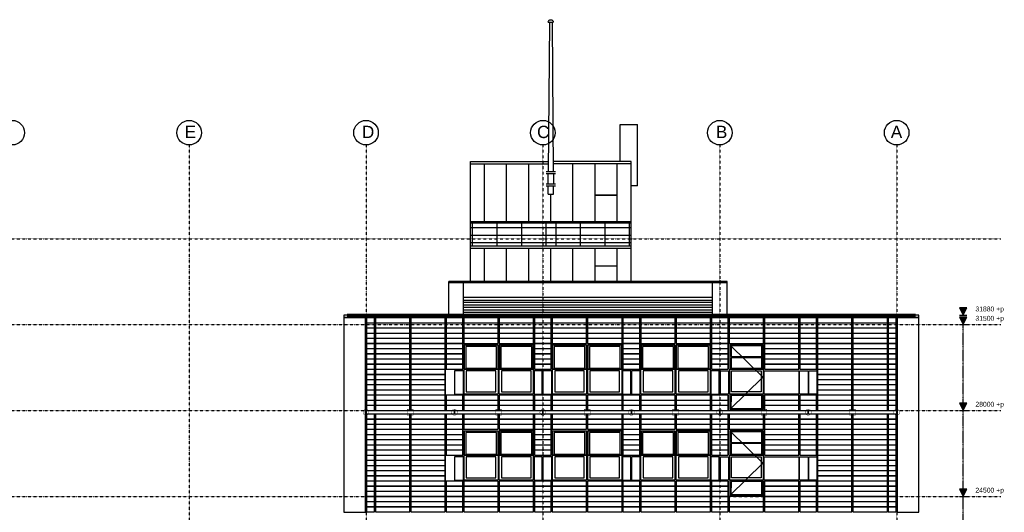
# Model space of a CAD drawing. Header units: millimetres. Extents: x -16263 to 65836, y 12201 to 60971.
# Tile 66 of 66: x 23961 to 64040, y 40906 to 60971. Entities that reach past the tile are written whole.
import ezdxf

# ---------------------------------------------------------------- set-up
doc = ezdxf.new("R2010")
doc.units = ezdxf.units.MM
doc.linetypes.add('DASHDOT', pattern=[25.4, 12.7, -6.35, 0, -6.35])
doc.linetypes.add('GESTRICHELTX2', pattern=[0.3, 0.2, -0.1])
for name, color, linetype in [('AL$4A---_STEMPEL', 7, 'Continuous'), ('alu uprof', 3, 'Continuous'), ('alu vprof', 3, 'Continuous'), ('beugels', 3, 'Continuous'), ('keramiek', 1, 'Continuous'), ('kozijn', 2, 'Continuous'), ('maat', 1, 'Continuous'), ('stramien', 1, 'DASHDOT'), ('vanarris', 253, 'Continuous')]:
    doc.layers.add(name, color=color, linetype=linetype)
doc.styles.add('dd', font='ddHelvetica45.ttf')
doc.styles.get("Standard").update_dxf_attribs({"font": 'arial.ttf'})
doc.dimstyles.new('DD-PEIL MAATVOERING', dxfattribs={"dimscale": 18, "dimtxt": 2, "dimasz": 3, "dimexe": 4, "dimexo": 4, "dimgap": 1, "dimtad": 2, "dimjust": 4, "dimtoh": 1, "dimdec": 0, "dimrnd": 1, "dimzin": 12, "dimdsep": 46, "dimtxsty": 'dd', "dimblk1": 'NONE', "dimblk2": 'PEIL +p', "dimsah": 1, "dimcen": 0, "dimse1": 1, "dimse2": 1, "dimsd1": 1, "dimsd2": 1, "dimclrd": 253, "dimclre": 253, "dimclrt": 7, "dimadec": 0, "dimazin": 0, "dimtfac": 1, "dimtdec": 0, "dimtofl": 0, "dimtmove": 0, "dimatfit": 0, "dimldrblk": 'NONE', "dimfxl": 0.5, "dimtfill": 1, "dimtolj": 1, "dimtzin": 0, "dimarcsym": 0})

# ---------------------------------------------------------------- blocks, each defined once
blk = doc.blocks.new('*U49')
at = {"layer": 'keramiek'}
blk.add_lwpolyline([(20, -100), (1420, -100), (1420, 100), (20, 100)], close=True, dxfattribs=at)
blk = doc.blocks.new('*U50')
at = {"layer": 'keramiek', "color": 0, "linetype": 'ByBlock', "lineweight": -2, "transparency": 16777216}
for p in [(0, 1050), (0, 840), (1440, 1050), (1440, 840), (0, 630), (0, 420), (1440, 630), (1440, 420), (0, 210), (0, 0), (1440, 210), (1440, 0)]:
    blk.add_blockref('*U49', p, dxfattribs=at)
blk = doc.blocks.new('*U51')
at = {"layer": 'keramiek'}
blk.add_lwpolyline([(-340, -100), (340, -100), (340, 100), (-340, 100)], close=True, dxfattribs=at)
blk = doc.blocks.new('*U52')
at = {"layer": 'alu uprof', "color": 0, "linetype": 'ByBlock', "lineweight": -2, "transparency": 16777216}
for p in [(0, 1050), (0, 840), (0, 630), (0, 420), (0, 210), (0, 0)]:
    blk.add_blockref('*U51', p, dxfattribs=at)
blk = doc.blocks.new('*U53')
at = {"layer": 'keramiek'}
blk.add_lwpolyline([(20, -100), (1420, -100), (1420, 100), (20, 100)], close=True, dxfattribs=at)
blk = doc.blocks.new('*U54')
at = {"layer": 'keramiek', "color": 0, "linetype": 'ByBlock', "lineweight": -2, "transparency": 16777216}
for p in [(0, 420), (1440, 420), (0, 210), (0, 0), (1440, 210), (1440, 0)]:
    blk.add_blockref('*U53', p, dxfattribs=at)
blk = doc.blocks.new('*U55')
at = {"layer": 'keramiek'}
blk.add_lwpolyline([(-340, -100), (340, -100), (340, 100), (-340, 100)], close=True, dxfattribs=at)
blk = doc.blocks.new('*U56')
at = {"layer": 'alu uprof', "color": 0, "linetype": 'ByBlock', "lineweight": -2, "transparency": 16777216}
for p in [(0, 1470), (0, 1260), (0, 1050), (0, 840), (0, 630), (0, 420), (0, 210), (0, 0)]:
    blk.add_blockref('*U55', p, dxfattribs=at)
blk = doc.blocks.new('*U57')
at = {"layer": 'keramiek'}
blk.add_lwpolyline([(20, -100), (1420, -100), (1420, 100), (20, 100)], close=True, dxfattribs=at)
blk = doc.blocks.new('*U58')
at = {"layer": 'keramiek', "color": 0, "linetype": 'ByBlock', "lineweight": -2, "transparency": 16777216}
for p in [(0, 3780), (0, 3570), (1440, 3780), (1440, 3570), (0, 3360), (0, 3150), (1440, 3360), (1440, 3150), (0, 2940), (0, 2730), (1440, 2940), (1440, 2730), (0, 2520), (0, 2310), (1440, 2520), (1440, 2310), (0, 2100), (1440, 2100), (0, 1890), (0, 1680), (1440, 1890), (1440, 1680), (0, 1470), (0, 1260), (1440, 1470), (1440, 1260), (0, 1050), (0, 840), (1440, 1050), (1440, 840), (0, 630), (0, 420), (1440, 630), (1440, 420), (0, 210), (0, 0), (1440, 210), (1440, 0)]:
    blk.add_blockref('*U57', p, dxfattribs=at)
blk = doc.blocks.new('*U59')
at = {"layer": 'keramiek'}
blk.add_lwpolyline([(-340, -100), (340, -100), (340, 100), (-340, 100)], close=True, dxfattribs=at)
blk = doc.blocks.new('*U60')
at = {"layer": 'alu uprof', "color": 0, "linetype": 'ByBlock', "lineweight": -2, "transparency": 16777216}
for p in [(0, 1050), (0, 840), (0, 630), (0, 420), (0, 210), (0, 0)]:
    blk.add_blockref('*U59', p, dxfattribs=at)
blk = doc.blocks.new('*U61')
at = {"layer": 'keramiek'}
blk.add_lwpolyline([(-340, -100), (340, -100), (340, 100), (-340, 100)], close=True, dxfattribs=at)
blk = doc.blocks.new('*U62')
at = {"layer": 'alu uprof', "color": 0, "linetype": 'ByBlock', "lineweight": -2, "transparency": 16777216}
for p in [(0, 1470), (0, 1260), (0, 1050), (0, 840), (0, 630), (0, 420), (0, 210), (0, 0)]:
    blk.add_blockref('*U61', p, dxfattribs=at)
blk = doc.blocks.new('*U63')
at = {"layer": 'keramiek'}
blk.add_lwpolyline([(20, -100), (1420, -100), (1420, 100), (20, 100)], close=True, dxfattribs=at)
blk = doc.blocks.new('*U64')
at = {"layer": 'keramiek', "color": 0, "linetype": 'ByBlock', "lineweight": -2, "transparency": 16777216}
for p in [(0, 420), (1440, 420), (0, 210), (0, 0), (1440, 210), (1440, 0)]:
    blk.add_blockref('*U63', p, dxfattribs=at)
blk = doc.blocks.new('*U65')
at = {"layer": 'keramiek'}
blk.add_lwpolyline([(-340, -100), (340, -100), (340, 100), (-340, 100)], close=True, dxfattribs=at)
blk = doc.blocks.new('*U66')
at = {"layer": 'alu uprof', "color": 0, "linetype": 'ByBlock', "lineweight": -2, "transparency": 16777216}
for p in [(0, 420), (0, 210), (0, 0)]:
    blk.add_blockref('*U65', p, dxfattribs=at)
blk = doc.blocks.new('*U67')
at = {"layer": 'keramiek'}
blk.add_lwpolyline([(20, -100), (1420, -100), (1420, 100), (20, 100)], close=True, dxfattribs=at)
blk = doc.blocks.new('*U68')
at = {"layer": 'keramiek', "color": 0, "linetype": 'ByBlock', "lineweight": -2, "transparency": 16777216}
for p in [(0, 840), (1440, 840), (0, 630), (0, 420), (1440, 630), (1440, 420), (0, 210), (0, 0), (1440, 210), (1440, 0)]:
    blk.add_blockref('*U67', p, dxfattribs=at)
blk = doc.blocks.new('*U69')
at = {"layer": 'keramiek'}
blk.add_lwpolyline([(-340, -100), (340, -100), (340, 100), (-340, 100)], close=True, dxfattribs=at)
blk = doc.blocks.new('*U70')
at = {"layer": 'alu uprof', "color": 0, "linetype": 'ByBlock', "lineweight": -2, "transparency": 16777216}
for p in [(0, 1890), (0, 1680), (0, 1470), (0, 1260), (0, 1050), (0, 840), (0, 630), (0, 420), (0, 210), (0, 0)]:
    blk.add_blockref('*U69', p, dxfattribs=at)
blk = doc.blocks.new('*U71')
at = {"layer": 'keramiek'}
blk.add_lwpolyline([(20, -100), (1420, -100), (1420, 100), (20, 100)], close=True, dxfattribs=at)
blk = doc.blocks.new('*U72')
at = {"layer": 'keramiek', "color": 0, "linetype": 'ByBlock', "lineweight": -2, "transparency": 16777216}
for p in [(0, 420), (1440, 420), (0, 210), (0, 0), (1440, 210), (1440, 0)]:
    blk.add_blockref('*U71', p, dxfattribs=at)
blk = doc.blocks.new('*U73')
at = {"layer": 'keramiek'}
blk.add_lwpolyline([(-340, -100), (340, -100), (340, 100), (-340, 100)], close=True, dxfattribs=at)
blk = doc.blocks.new('*U74')
at = {"layer": 'alu uprof', "color": 0, "linetype": 'ByBlock', "lineweight": -2, "transparency": 16777216}
for p in [(0, 420), (0, 210), (0, 0)]:
    blk.add_blockref('*U73', p, dxfattribs=at)
blk = doc.blocks.new('*U75')
at = {"layer": 'keramiek'}
blk.add_lwpolyline([(20, -100), (1420, -100), (1420, 100), (20, 100)], close=True, dxfattribs=at)
blk = doc.blocks.new('*U76')
at = {"layer": 'keramiek', "color": 0, "linetype": 'ByBlock', "lineweight": -2, "transparency": 16777216}
for p in [(0, 840), (1440, 840), (0, 630), (0, 420), (1440, 630), (1440, 420), (0, 210), (0, 0), (1440, 210), (1440, 0)]:
    blk.add_blockref('*U75', p, dxfattribs=at)
blk = doc.blocks.new('*U77')
at = {"layer": 'keramiek'}
blk.add_lwpolyline([(-340, -100), (340, -100), (340, 100), (-340, 100)], close=True, dxfattribs=at)
blk = doc.blocks.new('*U78')
at = {"layer": 'alu uprof', "color": 0, "linetype": 'ByBlock', "lineweight": -2, "transparency": 16777216}
for p in [(0, 1890), (0, 1680), (0, 1470), (0, 1260), (0, 1050), (0, 840), (0, 630), (0, 420), (0, 210), (0, 0)]:
    blk.add_blockref('*U77', p, dxfattribs=at)
blk = doc.blocks.new('*U79')
at = {"layer": 'keramiek'}
blk.add_lwpolyline([(20, -100), (1420, -100), (1420, 100), (20, 100)], close=True, dxfattribs=at)
blk = doc.blocks.new('*U80')
at = {"layer": 'keramiek', "color": 0, "linetype": 'ByBlock', "lineweight": -2, "transparency": 16777216}
for p in [(0, 420), (1440, 420), (0, 210), (0, 0), (1440, 210), (1440, 0)]:
    blk.add_blockref('*U79', p, dxfattribs=at)
blk = doc.blocks.new('*U81')
at = {"layer": 'keramiek'}
blk.add_lwpolyline([(-340, -100), (340, -100), (340, 100), (-340, 100)], close=True, dxfattribs=at)
blk = doc.blocks.new('*U82')
at = {"layer": 'alu uprof', "color": 0, "linetype": 'ByBlock', "lineweight": -2, "transparency": 16777216}
for p in [(0, 420), (0, 210), (0, 0)]:
    blk.add_blockref('*U81', p, dxfattribs=at)
blk = doc.blocks.new('*U83')
at = {"layer": 'keramiek'}
blk.add_lwpolyline([(20, -100), (1420, -100), (1420, 100), (20, 100)], close=True, dxfattribs=at)
blk = doc.blocks.new('*U84')
at = {"layer": 'keramiek', "color": 0, "linetype": 'ByBlock', "lineweight": -2, "transparency": 16777216}
for p in [(0, 840), (1440, 840), (0, 630), (0, 420), (1440, 630), (1440, 420), (0, 210), (0, 0), (1440, 210), (1440, 0)]:
    blk.add_blockref('*U83', p, dxfattribs=at)
blk = doc.blocks.new('*U85')
at = {"layer": 'keramiek'}
blk.add_lwpolyline([(-340, -100), (340, -100), (340, 100), (-340, 100)], close=True, dxfattribs=at)
blk = doc.blocks.new('*U86')
at = {"layer": 'alu uprof', "color": 0, "linetype": 'ByBlock', "lineweight": -2, "transparency": 16777216}
for p in [(0, 1890), (0, 1680), (0, 1470), (0, 1260), (0, 1050), (0, 840), (0, 630), (0, 420), (0, 210), (0, 0)]:
    blk.add_blockref('*U85', p, dxfattribs=at)
blk = doc.blocks.new('*U87')
at = {"layer": 'keramiek'}
blk.add_lwpolyline([(20, -100), (1420, -100), (1420, 100), (20, 100)], close=True, dxfattribs=at)
blk = doc.blocks.new('*U88')
at = {"layer": 'keramiek', "color": 0, "linetype": 'ByBlock', "lineweight": -2, "transparency": 16777216}
for p in [(0, 1050), (0, 840), (1440, 1050), (1440, 840), (0, 630), (0, 420), (1440, 630), (1440, 420), (0, 210), (0, 0), (1440, 210), (1440, 0)]:
    blk.add_blockref('*U87', p, dxfattribs=at)
blk = doc.blocks.new('*U89')
at = {"layer": 'keramiek'}
blk.add_lwpolyline([(-340, -100), (340, -100), (340, 100), (-340, 100)], close=True, dxfattribs=at)
blk = doc.blocks.new('*U90')
at = {"layer": 'alu uprof', "color": 0, "linetype": 'ByBlock', "lineweight": -2, "transparency": 16777216}
for p in [(0, 1050), (0, 840), (0, 630), (0, 420), (0, 210), (0, 0)]:
    blk.add_blockref('*U89', p, dxfattribs=at)
blk = doc.blocks.new('*U91')
at = {"layer": 'keramiek'}
blk.add_lwpolyline([(20, -100), (1420, -100), (1420, 100), (20, 100)], close=True, dxfattribs=at)
blk = doc.blocks.new('*U92')
at = {"layer": 'keramiek', "color": 0, "linetype": 'ByBlock', "lineweight": -2, "transparency": 16777216}
for p in [(0, 420), (1440, 420), (0, 210), (0, 0), (1440, 210), (1440, 0)]:
    blk.add_blockref('*U91', p, dxfattribs=at)
blk = doc.blocks.new('*U93')
at = {"layer": 'keramiek'}
blk.add_lwpolyline([(-340, -100), (340, -100), (340, 100), (-340, 100)], close=True, dxfattribs=at)
blk = doc.blocks.new('*U94')
at = {"layer": 'alu uprof', "color": 0, "linetype": 'ByBlock', "lineweight": -2, "transparency": 16777216}
for p in [(0, 1470), (0, 1260), (0, 1050), (0, 840), (0, 630), (0, 420), (0, 210), (0, 0)]:
    blk.add_blockref('*U93', p, dxfattribs=at)
blk = doc.blocks.new('*U95')
at = {"layer": 'keramiek'}
blk.add_lwpolyline([(20, -100), (1420, -100), (1420, 100), (20, 100)], close=True, dxfattribs=at)
blk = doc.blocks.new('*U96')
at = {"layer": 'keramiek', "color": 0, "linetype": 'ByBlock', "lineweight": -2, "transparency": 16777216}
for p in [(0, 1050), (0, 840), (1440, 1050), (1440, 840), (0, 630), (0, 420), (1440, 630), (1440, 420), (0, 210), (0, 0), (1440, 210), (1440, 0)]:
    blk.add_blockref('*U95', p, dxfattribs=at)
blk = doc.blocks.new('*U97')
at = {"layer": 'keramiek'}
blk.add_lwpolyline([(-340, -100), (340, -100), (340, 100), (-340, 100)], close=True, dxfattribs=at)
blk = doc.blocks.new('*U98')
at = {"layer": 'alu uprof', "color": 0, "linetype": 'ByBlock', "lineweight": -2, "transparency": 16777216}
for p in [(0, 1050), (0, 840), (0, 630), (0, 420), (0, 210), (0, 0)]:
    blk.add_blockref('*U97', p, dxfattribs=at)
blk = doc.blocks.new('*U99')
at = {"layer": 'keramiek'}
blk.add_lwpolyline([(20, -100), (1420, -100), (1420, 100), (20, 100)], close=True, dxfattribs=at)
blk = doc.blocks.new('*U100')
at = {"layer": 'keramiek', "color": 0, "linetype": 'ByBlock', "lineweight": -2, "transparency": 16777216}
for p in [(0, 420), (1440, 420), (0, 210), (0, 0), (1440, 210), (1440, 0)]:
    blk.add_blockref('*U99', p, dxfattribs=at)
blk = doc.blocks.new('*U101')
at = {"layer": 'keramiek'}
blk.add_lwpolyline([(-340, -100), (340, -100), (340, 100), (-340, 100)], close=True, dxfattribs=at)
blk = doc.blocks.new('*U102')
at = {"layer": 'alu uprof', "color": 0, "linetype": 'ByBlock', "lineweight": -2, "transparency": 16777216}
for p in [(0, 1470), (0, 1260), (0, 1050), (0, 840), (0, 630), (0, 420), (0, 210), (0, 0)]:
    blk.add_blockref('*U101', p, dxfattribs=at)
blk = doc.blocks.new('*U103')
at = {"layer": 'keramiek'}
blk.add_lwpolyline([(20, -100), (340, -100), (340, 100), (20, 100)], close=True, dxfattribs=at)
blk = doc.blocks.new('*U104')
at = {"layer": 'alu uprof', "color": 0, "linetype": 'ByBlock', "lineweight": -2, "transparency": 16777216}
for p in [(0, 3780), (0, 3570), (0, 3360), (0, 3150), (0, 2940), (0, 2730), (0, 2520), (0, 2310), (0, 2100), (0, 1890), (0, 1680), (0, 1470), (0, 1260), (0, 1050), (0, 840), (0, 630), (0, 420), (0, 210), (0, 0)]:
    blk.add_blockref('*U103', p, dxfattribs=at)
blk = doc.blocks.new('*U105')
at = {"layer": 'keramiek'}
blk.add_lwpolyline([(20, -100), (1420, -100), (1420, 100), (20, 100)], close=True, dxfattribs=at)
blk = doc.blocks.new('*U106')
at = {"layer": 'keramiek', "color": 0, "linetype": 'ByBlock', "lineweight": -2, "transparency": 16777216}
for p in [(0, 3570), (1440, 3570), (0, 3360), (0, 3150), (1440, 3360), (1440, 3150), (0, 2940), (0, 2730), (1440, 2940), (1440, 2730), (0, 2520), (0, 2310), (1440, 2520), (1440, 2310), (0, 2100), (1440, 2100), (0, 1890), (0, 1680), (1440, 1890), (1440, 1680), (0, 1470), (0, 1260), (1440, 1470), (1440, 1260), (0, 1050), (0, 840), (1440, 1050), (1440, 840), (0, 630), (0, 420), (1440, 630), (1440, 420), (0, 210), (0, 0), (1440, 210), (1440, 0)]:
    blk.add_blockref('*U105', p, dxfattribs=at)
blk = doc.blocks.new('*U107')
at = {"layer": 'keramiek'}
blk.add_lwpolyline([(-340, -100), (340, -100), (340, 100), (-340, 100)], close=True, dxfattribs=at)
blk = doc.blocks.new('*U108')
at = {"layer": 'alu uprof', "color": 0, "linetype": 'ByBlock', "lineweight": -2, "transparency": 16777216}
for p in [(0, 420), (0, 210), (0, 0)]:
    blk.add_blockref('*U107', p, dxfattribs=at)
blk = doc.blocks.new('*U109')
at = {"layer": 'keramiek'}
blk.add_lwpolyline([(-340, -100), (340, -100), (340, 100), (-340, 100)], close=True, dxfattribs=at)
blk = doc.blocks.new('*U110')
at = {"layer": 'alu uprof', "color": 0, "linetype": 'ByBlock', "lineweight": -2, "transparency": 16777216}
for p in [(0, 1890), (0, 1680), (0, 1470), (0, 1260), (0, 1050), (0, 840), (0, 630), (0, 420), (0, 210), (0, 0)]:
    blk.add_blockref('*U109', p, dxfattribs=at)
blk = doc.blocks.new('*U111')
at = {"layer": 'keramiek'}
blk.add_lwpolyline([(20, -100), (340, -100), (340, 100), (20, 100)], close=True, dxfattribs=at)
blk = doc.blocks.new('*U112')
at = {"layer": 'alu uprof', "color": 0, "linetype": 'ByBlock', "lineweight": -2, "transparency": 16777216}
for p in [(0, 3570), (0, 3360), (0, 3150), (0, 2940), (0, 2730), (0, 2520), (0, 2310), (0, 2100), (0, 1890), (0, 1680), (0, 1470), (0, 1260), (0, 1050), (0, 840), (0, 630), (0, 420), (0, 210), (0, 0)]:
    blk.add_blockref('*U111', p, dxfattribs=at)
blk = doc.blocks.new('*U113')
at = {"layer": 'keramiek'}
blk.add_lwpolyline([(-340, -100), (340, -100), (340, 100), (-340, 100)], close=True, dxfattribs=at)
blk = doc.blocks.new('*U114')
at = {"layer": 'alu uprof', "color": 0, "linetype": 'ByBlock', "lineweight": -2, "transparency": 16777216}
for p in [(0, 1050), (0, 840), (0, 630), (0, 420), (0, 210), (0, 0)]:
    blk.add_blockref('*U113', p, dxfattribs=at)
blk = doc.blocks.new('*U115')
at = {"layer": 'keramiek'}
blk.add_lwpolyline([(-340, -100), (340, -100), (340, 100), (-340, 100)], close=True, dxfattribs=at)
blk = doc.blocks.new('*U116')
at = {"layer": 'alu uprof', "color": 0, "linetype": 'ByBlock', "lineweight": -2, "transparency": 16777216}
for p in [(0, 1470), (0, 1260), (0, 1050), (0, 840), (0, 630), (0, 420), (0, 210), (0, 0)]:
    blk.add_blockref('*U115', p, dxfattribs=at)
blk = doc.blocks.new('*U117')
at = {"layer": 'keramiek'}
blk.add_lwpolyline([(20, -100), (1420, -100), (1420, 100), (20, 100)], close=True, dxfattribs=at)
blk = doc.blocks.new('*U118')
at = {"layer": 'keramiek', "color": 0, "linetype": 'ByBlock', "lineweight": -2, "transparency": 16777216}
for p in [(0, 3780), (0, 3570), (1440, 3780), (1440, 3570), (0, 3360), (0, 3150), (1440, 3360), (1440, 3150), (0, 2940), (0, 2730), (1440, 2940), (1440, 2730), (0, 2520), (0, 2310), (1440, 2520), (1440, 2310), (0, 2100), (1440, 2100), (0, 1890), (0, 1680), (1440, 1890), (1440, 1680), (0, 1470), (0, 1260), (1440, 1470), (1440, 1260), (0, 1050), (0, 840), (1440, 1050), (1440, 840), (0, 630), (0, 420), (1440, 630), (1440, 420), (0, 210), (0, 0), (1440, 210), (1440, 0)]:
    blk.add_blockref('*U117', p, dxfattribs=at)
blk = doc.blocks.new('*U119')
at = {"layer": 'keramiek'}
blk.add_lwpolyline([(20, -100), (340, -100), (340, 100), (20, 100)], close=True, dxfattribs=at)
blk = doc.blocks.new('*U120')
at = {"layer": 'alu uprof', "color": 0, "linetype": 'ByBlock', "lineweight": -2, "transparency": 16777216}
for p in [(0, 3780), (0, 3570), (0, 3360), (0, 3150), (0, 2940), (0, 2730), (0, 2520), (0, 2310), (0, 2100), (0, 1890), (0, 1680), (0, 1470), (0, 1260), (0, 1050), (0, 840), (0, 630), (0, 420), (0, 210), (0, 0)]:
    blk.add_blockref('*U119', p, dxfattribs=at)
blk = doc.blocks.new('*U121')
at = {"layer": 'keramiek'}
blk.add_lwpolyline([(-340, -100), (340, -100), (340, 100), (-340, 100)], close=True, dxfattribs=at)
blk = doc.blocks.new('*U122')
at = {"layer": 'alu uprof', "color": 0, "linetype": 'ByBlock', "lineweight": -2, "transparency": 16777216}
for p in [(0, 420), (0, 210), (0, 0)]:
    blk.add_blockref('*U121', p, dxfattribs=at)
blk = doc.blocks.new('*U123')
at = {"layer": 'keramiek'}
blk.add_lwpolyline([(-340, -100), (340, -100), (340, 100), (-340, 100)], close=True, dxfattribs=at)
blk = doc.blocks.new('*U124')
at = {"layer": 'alu uprof', "color": 0, "linetype": 'ByBlock', "lineweight": -2, "transparency": 16777216}
for p in [(0, 1890), (0, 1680), (0, 1470), (0, 1260), (0, 1050), (0, 840), (0, 630), (0, 420), (0, 210), (0, 0)]:
    blk.add_blockref('*U123', p, dxfattribs=at)
blk = doc.blocks.new('*U125')
at = {"layer": 'keramiek'}
blk.add_lwpolyline([(20, -100), (1420, -100), (1420, 100), (20, 100)], close=True, dxfattribs=at)
blk = doc.blocks.new('*U126')
at = {"layer": 'keramiek', "color": 0, "linetype": 'ByBlock', "lineweight": -2, "transparency": 16777216}
for p in [(0, 3570), (1440, 3570), (0, 3360), (0, 3150), (1440, 3360), (1440, 3150), (0, 2940), (0, 2730), (1440, 2940), (1440, 2730), (0, 2520), (0, 2310), (1440, 2520), (1440, 2310), (0, 2100), (1440, 2100), (0, 1890), (0, 1680), (1440, 1890), (1440, 1680), (0, 1470), (0, 1260), (1440, 1470), (1440, 1260), (0, 1050), (0, 840), (1440, 1050), (1440, 840), (0, 630), (0, 420), (1440, 630), (1440, 420), (0, 210), (0, 0), (1440, 210), (1440, 0)]:
    blk.add_blockref('*U125', p, dxfattribs=at)
blk = doc.blocks.new('*U127')
at = {"layer": 'keramiek'}
blk.add_lwpolyline([(20, -100), (340, -100), (340, 100), (20, 100)], close=True, dxfattribs=at)
blk = doc.blocks.new('*U128')
at = {"layer": 'alu uprof', "color": 0, "linetype": 'ByBlock', "lineweight": -2, "transparency": 16777216}
for p in [(0, 3570), (0, 3360), (0, 3150), (0, 2940), (0, 2730), (0, 2520), (0, 2310), (0, 2100), (0, 1890), (0, 1680), (0, 1470), (0, 1260), (0, 1050), (0, 840), (0, 630), (0, 420), (0, 210), (0, 0)]:
    blk.add_blockref('*U127', p, dxfattribs=at)
blk = doc.blocks.new('*U130')
at = {"layer": 'stramien', "color": 1, "ltscale": 0.5}
blk.add_lwpolyline([(0, 21501), (0, -21501)], dxfattribs=at)
blk = doc.blocks.new('*U129')
at = {"layer": 'stramien', "color": 0, "linetype": 'ByBlock', "lineweight": -2, "transparency": 16777216}
for p in [(21600, 0), (28800, 0), (36000, 0), (43200, 0), (50400, 0)]:
    blk.add_blockref('*U130', p, dxfattribs=at)
blk = doc.blocks.new('kozijnen 1')
at = {"layer": 'kozijn', "color": 1}
for points in [[(-1409, 1016), (-1409, 2011), (-24, 2011), (-24, 1012)], [(1411, 1016), (1411, 2011), (26, 2011), (26, 1012)]]:
    blk.add_lwpolyline(points, dxfattribs=at)
at = {"layer": 'kozijn'}
for points in [[(-1391, 2003), (-41, 2003), (-41, 1016), (-1391, 1016)], [(-91, 1944), (-1342, 1944), (-1342, 1058), (-91, 1058)], [(43, 2003), (1393, 2003), (1393, 1016), (43, 1016)], [(1344, 1944), (93, 1944), (93, 1058), (1344, 1058)], [(-1799, 0), (-1439, 0), (-1439, 945), (-1799, 945)], [(-1409, 1016), (-25, 1016), (-25, 0), (-1409, 0)], [(-1319, 87), (-115, 87), (-115, 945), (-1319, 945)], [(26, 1016), (1410, 1016), (1410, 0), (26, 0)], [(116, 87), (1320, 87), (1320, 945), (116, 945)], [(1441, 0), (1775, 0), (1775, 945), (1441, 945)]]:
    blk.add_lwpolyline(points, close=True, dxfattribs=at)
blk = doc.blocks.new('*U193')
at = {"layer": 'kozijn'}
blk.add_blockref('kozijnen 1', (12, -1006), dxfattribs=at)
blk = doc.blocks.new('*U194')
at = {"layer": 'alu vprof', "color": 0, "linetype": 'ByBlock', "lineweight": -2, "transparency": 16777216}
for p in [(0, 3500), (3600, 3500), (7200, 3500), (0, 0), (3600, 0), (7200, 0)]:
    blk.add_blockref('*U193', p, dxfattribs=at)
blk = doc.blocks.new('kozijnen 3')
at = {"layer": 'kozijn', "color": 1}
blk.add_lwpolyline([(-1392, 2003), (-42, 686), (-1395, -630)], dxfattribs=at)
at = {"layer": 'kozijn'}
for points in [[(-1392, 1016), (-42, 1016), (-42, 2003), (-1392, 2003)], [(-1342, 1534), (-92, 1534), (-92, 1961), (-1342, 1961)], [(-1342, 1058), (-92, 1058), (-92, 1484), (-1342, 1484)], [(-1441, 0), (-1775, 0), (-1775, 945), (-1441, 945)], [(-26, 1016), (-1410, 1016), (-1410, 0), (-26, 0)], [(-116, 87), (-1320, 87), (-1320, 945), (-116, 945)], [(1413, 0), (6, 0), (6, 945), (1413, 945)], [(1799, 0), (1439, 0), (1439, 945), (1799, 945)], [(2160, 0), (1826, 0), (1826, 945), (2160, 945)], [(-1395, -630), (-45, -630), (-42, 0), (-1392, 0)], [(-1345, -588), (-95, -588), (-92, -59), (-1342, -59)]]:
    blk.add_lwpolyline(points, close=True, dxfattribs=at)
blk = doc.blocks.new('*U201')
at = {"layer": 'kozijn'}
blk.add_blockref('kozijnen 3', (-193, -686), dxfattribs=at)
blk = doc.blocks.new('*U202')
at = {"layer": 'kozijn', "color": 0, "linetype": 'ByBlock', "lineweight": -2, "transparency": 16777216}
for p in [(0, 3500), (0, 0)]:
    blk.add_blockref('*U201', p, dxfattribs=at)
blk = doc.blocks.new('vanarris noord')
at = {"layer": 'vanarris', "lineweight": 25}
for p, q in [((29072.6, 41015), (29017.6, 34912.5)), ((29022.6, 41032.5), (29027.6, 41050)), ((29022.6, 41015), (29022.6, 41032.5)), ((29022.6, 41015), (29222.6, 41015)), ((29027.6, 41050), (29037.6, 41067.5)), ((29037.6, 41067.5), (29047.6, 41082.5)), ((29047.6, 41082.5), (29062.6, 41095)), ((29062.6, 41095), (29077.6, 41105)), ((29077.6, 41105), (29095.1, 41110)), ((29095.1, 41110), (29112.6, 41115)), ((29112.6, 41115), (29130.1, 41115)), ((29130.1, 41115), (29150.1, 41110)), ((29150.1, 41110), (29167.6, 41105)), ((29167.6, 41105), (29182.6, 41095)), ((29172.6, 41015), (29225.1, 34912.5)), ((29182.6, 41095), (29195.1, 41082.5)), ((29195.1, 41082.5), (29207.6, 41067.5)), ((29207.6, 41067.5), (29215.1, 41050)), ((29215.1, 41050), (29220.1, 41032.5)), ((29220.1, 41032.5), (29222.6, 41015)), ((31950, 35345), (31950, 36845)), ((31950, 36845), (32650, 36845)), ((32650, 34345), (32650, 36845)), ((25850, 30445), (25850, 35345)), ((25850, 35345), (29022.5, 35345)), ((32400, 35345), (29222.5, 35345)), ((32400, 30445), (32400, 35345)), ((25850, 35245), (29007.5, 35245)), ((26425, 32895), (26425, 35245)), ((27325, 32895), (27325, 35245)), ((28225, 32895), (28225, 35245)), ((29320, 34912.5), (28937.5, 34912.5)), ((32400, 35245), (29242.5, 35245)), ((30025, 32895), (30025, 35245)), ((30925, 32895), (30925, 35245)), ((31825, 32895), (31825, 35245)), ((29320, 34837.5), (28937.5, 34837.5)), ((29017.5, 34410), (29020, 34835)), ((29230, 34835), (29235, 34410)), ((29320, 34412.5), (28937.5, 34412.5)), ((29320, 34337.5), (28937.5, 34337.5)), ((29012.5, 34012.5), (29015, 34335)), ((29237.5, 34012.5), (29235, 34335)), ((32650, 34345), (32400, 34345)), ((29012.5, 34012.5), (29237.5, 34012.5)), ((29125, 32895), (29125, 34012.5)), ((25850, 32895), (32400, 32895)), ((25850, 32895), (25850, 32845)), ((25850, 32845), (32400, 32845)), ((25850, 32645), (32400, 32645)), ((25925, 32845), (25925, 31895)), ((26925, 32845), (26925, 31895)), ((27925, 32845), (27925, 31895)), ((28925, 32845), (28925, 31895)), ((29325, 32845), (29325, 31895)), ((30325, 32845), (30325, 31895)), ((31325, 32845), (31325, 31895)), ((32325, 31895), (32325, 32845)), ((25850, 32345), (32400, 32345)), ((25850, 32045), (32400, 32045)), ((32400, 31895), (25850, 31895)), ((32400, 31795), (25850, 31795)), ((26425, 30445), (26425, 31795)), ((27325, 30445), (27325, 31795)), ((28225, 30445), (28225, 31795)), ((29125, 30445), (29125, 31795)), ((30025, 30445), (30025, 31795)), ((30925, 30445), (30925, 31795)), ((31825, 30445), (31825, 31795)), ((30925, 31095), (31825, 31095)), ((36300, 30445), (24975, 30445)), ((24975, 29075), (24975, 30445)), ((36300, 30395), (24975, 30395)), ((25575, 29795), (25575, 30395)), ((35700, 29795), (35700, 30395)), ((36300, 29075), (36300, 30445)), ((35700, 29795), (25575, 29795)), ((25575, 29075), (25575, 29795)), ((25575, 29695), (35700, 29695)), ((35700, 29075), (35700, 29795)), ((35700, 29595), (25575, 29595)), ((25575, 29495), (35700, 29495)), ((35700, 29395), (25575, 29395)), ((25575, 29295), (35700, 29295)), ((35700, 29195), (25575, 29195)), ((25575, 29095), (35700, 29095))]:
    blk.add_line(p, q, dxfattribs=at)
at = {"layer": 'vanarris', "lineweight": 35}
blk.add_line((30925, 33965), (31825, 33965), dxfattribs=at)
at = {"layer": 'vanarris', "lineweight": 70}
blk.add_line((20830, 29075), (43970, 29075), dxfattribs=at)
blk = doc.blocks.new('PEIL +p')
blk.add_line((0, 0.5), (0, -0.5))
blk.add_lwpolyline([(0, 0, 0, 1, 0), (1, 0, 1, 1, 0)], format="xyseb")
blk.add_lwpolyline([(0, 0), (1, -0.5), (1, 0.5), (0, 0)], close=True)
blk = doc.blocks.new('*D268')
at = {"layer": 'Defpoints', "color": 0, "transparency": 16777216}
for p in [(59659, 41551), (62361, 41551), (59659, 17051)]:
    blk.add_point(p, dxfattribs=at)
at = {"layer": 'maat', "color": 253, "linetype": 'GESTRICHELTX2', "lineweight": -2, "transparency": 16777216}
blk.add_line((62361, 17051), (62361, 41251), dxfattribs=at)
at = {"layer": 'maat', "color": 253, "lineweight": -2, "transparency": 16777216, "xscale": 300, "yscale": 300, "zscale": 300, "rotation": 90}
blk.add_blockref('PEIL +p', (62361, 41551), dxfattribs=at)
at = {"layer": 'maat', "color": 7, "transparency": 16777216, "insert": (63444, 41778), "char_height": 200, "attachment_point": 5, "style": 'dd', "bg_fill": 3, "box_fill_scale": 1.1, "bg_fill_color": 256, "bg_fill_true_color": 13158600, "bg_fill_transparency": 0}
blk.add_mtext('\\A1;24500 +p', dxfattribs=at)
blk = doc.blocks.new('_NONE')
at = {"color": 0, "linetype": 'ByBlock'}
blk.add_circle((0, 0), 0.25, dxfattribs=at)
blk = doc.blocks.new('*D269')
at = {"layer": 'Defpoints', "color": 0, "transparency": 16777216}
for p in [(59659, 45051), (62361, 45051), (59659, 17051)]:
    blk.add_point(p, dxfattribs=at)
at = {"layer": 'maat', "color": 253, "linetype": 'GESTRICHELTX2', "lineweight": -2, "transparency": 16777216}
blk.add_line((62361, 17051), (62361, 44751), dxfattribs=at)
at = {"layer": 'maat', "color": 253, "lineweight": -2, "transparency": 16777216, "xscale": 300, "yscale": 300, "zscale": 300, "rotation": 90}
blk.add_blockref('PEIL +p', (62361, 45051), dxfattribs=at)
at = {"layer": 'maat', "color": 7, "transparency": 16777216, "insert": (63444, 45278), "char_height": 200, "attachment_point": 5, "style": 'dd', "bg_fill": 3, "box_fill_scale": 1.1, "bg_fill_color": 256, "bg_fill_true_color": 13158600, "bg_fill_transparency": 0}
blk.add_mtext('\\A1;28000 +p', dxfattribs=at)
blk = doc.blocks.new('*D270')
at = {"layer": 'Defpoints', "color": 0, "transparency": 16777216}
for p in [(59659, 48551), (62361, 48551), (59659, 17051)]:
    blk.add_point(p, dxfattribs=at)
at = {"layer": 'maat', "color": 253, "linetype": 'GESTRICHELTX2', "lineweight": -2, "transparency": 16777216}
blk.add_line((62361, 17051), (62361, 48251), dxfattribs=at)
at = {"layer": 'maat', "color": 253, "lineweight": -2, "transparency": 16777216, "xscale": 300, "yscale": 300, "zscale": 300, "rotation": 90}
blk.add_blockref('PEIL +p', (62361, 48551), dxfattribs=at)
at = {"layer": 'maat', "color": 7, "transparency": 16777216, "insert": (63445, 48778), "char_height": 200, "attachment_point": 5, "style": 'dd', "bg_fill": 3, "box_fill_scale": 1.1, "bg_fill_color": 256, "bg_fill_true_color": 13158600, "bg_fill_transparency": 0}
blk.add_mtext('\\A1;31500 +p', dxfattribs=at)
blk = doc.blocks.new('*D271')
at = {"layer": 'Defpoints', "color": 0, "transparency": 16777216}
for p in [(60559, 48931), (62361, 48931), (59659, 17051)]:
    blk.add_point(p, dxfattribs=at)
at = {"layer": 'maat', "color": 253, "linetype": 'GESTRICHELTX2', "lineweight": -2, "transparency": 16777216}
blk.add_line((62361, 17051), (62361, 48631), dxfattribs=at)
at = {"layer": 'maat', "color": 253, "lineweight": -2, "transparency": 16777216, "xscale": 300, "yscale": 300, "zscale": 300, "rotation": 90}
blk.add_blockref('PEIL +p', (62361, 48931), dxfattribs=at)
at = {"layer": 'maat', "color": 7, "transparency": 16777216, "insert": (63445, 49158), "char_height": 200, "attachment_point": 5, "style": 'dd', "bg_fill": 3, "box_fill_scale": 1.1, "bg_fill_color": 256, "bg_fill_true_color": 13158600, "bg_fill_transparency": 0}
blk.add_mtext('\\A1;31880 +p', dxfattribs=at)

msp = doc.modelspace()

# ---------------------------------------------------------------- linework, layer by layer
at = {"layer": 'alu uprof'}
for points in [[(37158.874, 48836.188), (60558.874, 48836.188), (60558.874, 48931.188), (37158.874, 48931.188)], [(37158.874, 40916.188), (38038.874, 40916.188), (38038.874, 48836.188), (37158.874, 48836.188)], [(59678.874, 40916.188), (60558.874, 40916.188), (60558.874, 48836.188), (59678.874, 48836.188)], [(38058.874, 44916.188), (41658.874, 44916.188), (41658.874, 45046.188), (38058.874, 45046.188)], [(41658.874, 44916.188), (45258.874, 44916.188), (45258.874, 45046.188), (41658.874, 45046.188)], [(45258.874, 44916.188), (48858.874, 44916.188), (48858.874, 45046.188), (45258.874, 45046.188)], [(48858.874, 44916.188), (52458.874, 44916.188), (52458.874, 45046.188), (48858.874, 45046.188)], [(52458.874, 44916.188), (56058.874, 44916.188), (56058.874, 45046.188), (52458.874, 45046.188)], [(56058.874, 44916.188), (59658.874, 44916.188), (59658.874, 45046.188), (56058.874, 45046.188)]]:
    msp.add_lwpolyline(points, close=True, dxfattribs=at)
at = {"layer": 'alu vprof'}
for points in [[(38058.874, 45056.188), (38058.874, 48826.188)], [(38418.874, 45056.188), (38418.874, 48826.188)], [(39858.874, 45056.188), (39858.874, 48826.188)], [(41298.874, 45056.188), (41298.874, 48826.188)], [(42018.874, 46736.188), (42018.874, 48826.188)], [(43458.874, 47786.188), (43458.874, 48826.188)], [(44898.874, 46736.188), (44898.874, 48826.188)], [(45618.874, 46736.188), (45618.874, 48826.188)], [(47058.874, 47786.188), (47058.874, 48826.188)], [(48498.874, 46736.188), (48498.874, 48826.188)], [(49218.874, 46736.188), (49218.874, 48826.188)], [(50658.874, 47786.188), (50658.874, 48826.188)], [(52098.874, 46736.188), (52098.874, 48826.188)], [(52818.874, 46736.188), (52818.874, 48826.188)], [(54258.874, 46736.188), (54258.874, 48826.188)], [(55698.874, 46736.188), (55698.874, 48826.188)], [(56418.874, 45056.188), (56418.874, 48826.188)], [(57858.874, 45056.188), (57858.874, 48826.188)], [(59298.874, 45056.188), (59298.874, 48826.188)], [(59658.874, 45056.188), (59658.874, 48826.188)], [(42018.874, 45056.188), (42018.874, 45676.188)], [(43458.874, 45056.188), (43458.874, 45676.188)], [(44898.874, 45056.188), (44898.874, 45676.188)], [(45618.874, 45056.188), (45618.874, 45676.188)], [(47058.874, 45056.188), (47058.874, 45676.188)], [(48498.874, 45056.188), (48498.874, 45676.188)], [(49218.874, 45056.188), (49218.874, 45676.188)], [(50658.874, 45056.188), (50658.874, 45676.188)], [(52098.874, 45056.188), (52098.874, 45676.188)], [(52818.874, 45056.188), (52818.874, 45676.188)], [(54258.874, 45056.188), (54258.874, 45676.188)], [(55698.874, 45056.188), (55698.874, 45676.188)], [(38058.874, 40926.188), (38058.874, 44906.188)], [(38418.874, 40926.188), (38418.874, 44906.188)], [(39858.874, 40926.188), (39858.874, 44906.188)], [(41298.874, 40926.188), (41298.874, 44906.188)], [(42018.874, 43236.188), (42018.874, 44906.188)], [(43458.874, 44286.188), (43458.874, 44906.188)], [(44898.874, 43236.188), (44898.874, 44906.188)], [(45618.874, 43236.188), (45618.874, 44906.188)], [(47058.874, 44286.188), (47058.874, 44906.188)], [(48498.874, 43236.188), (48498.874, 44906.188)], [(49218.874, 43236.188), (49218.874, 44906.188)], [(50658.874, 44286.188), (50658.874, 44906.188)], [(52098.874, 43236.188), (52098.874, 44906.188)], [(52818.874, 43236.188), (52818.874, 44906.188)], [(54258.874, 43236.188), (54258.874, 44906.188)], [(55698.874, 43236.188), (55698.874, 44906.188)], [(56418.874, 40926.188), (56418.874, 44906.188)], [(57858.874, 40926.188), (57858.874, 44906.188)], [(59298.874, 40926.188), (59298.874, 44906.188)], [(59658.874, 40926.188), (59658.874, 44906.188)], [(42018.874, 40926.188), (42018.874, 42176.188)], [(43458.874, 40926.188), (43458.874, 42176.188)], [(44898.874, 40926.188), (44898.874, 42176.188)], [(45618.874, 40926.188), (45618.874, 42176.188)], [(47058.874, 40926.188), (47058.874, 42176.188)], [(48498.874, 40926.188), (48498.874, 42176.188)], [(49218.874, 40926.188), (49218.874, 42176.188)], [(50658.874, 40926.188), (50658.874, 42176.188)], [(52098.874, 40926.188), (52098.874, 42176.188)], [(52818.874, 40926.188), (52818.874, 42176.188)], [(54258.874, 40926.188), (54258.874, 42176.188)], [(55698.874, 40926.188), (55698.874, 42176.188)]]:
    msp.add_lwpolyline(points, dxfattribs=at)
at = {"layer": 'beugels', "color": 10, "const_width": 15}
for points in [[(37938.781, 44982.07, -0.412063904), (38058.874, 45101.283, -0.412361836), (38178.967, 44981.947, -0.416067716), (38058.874, 44861.092, -0.416366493)], [(41538.781, 44982.07, -0.412063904), (41658.874, 45101.283, -0.412361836), (41778.967, 44981.947, -0.416067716), (41658.874, 44861.092, -0.416366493)], [(45138.781, 44982.07, -0.412063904), (45258.874, 45101.283, -0.412361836), (45378.967, 44981.947, -0.416067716), (45258.874, 44861.092, -0.416366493)], [(48738.781, 44982.07, -0.412063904), (48858.874, 45101.283, -0.412361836), (48978.967, 44981.947, -0.416067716), (48858.874, 44861.092, -0.416366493)], [(52338.781, 44982.07, -0.412063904), (52458.874, 45101.283, -0.412361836), (52578.967, 44981.947, -0.416067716), (52458.874, 44861.092, -0.416366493)], [(55938.781, 44982.07, -0.412063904), (56058.874, 45101.283, -0.412361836), (56178.967, 44981.947, -0.416067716), (56058.874, 44861.092, -0.416366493)], [(59538.781, 44982.07, -0.412063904), (59658.874, 45101.283, -0.412361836), (59778.967, 44981.947, -0.416067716), (59658.874, 44861.092, -0.416366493)]]:
    msp.add_lwpolyline(points, format="xyb", close=True, dxfattribs=at)
at = {"layer": 'beugels', "color": 10, "const_width": 10}
for points in [[(38058.874, 44916.188), (38058.874, 45046.188)], [(41658.874, 44916.188), (41658.874, 45046.188)], [(45258.874, 44916.188), (45258.874, 45046.188)], [(48858.874, 44916.188), (48858.874, 45046.188)], [(52458.874, 44916.188), (52458.874, 45046.188)], [(56058.874, 44916.188), (56058.874, 45046.188)], [(59658.874, 44916.188), (59658.874, 45046.188)]]:
    msp.add_lwpolyline(points, dxfattribs=at)
at = {"layer": 'beugels', "color": 93, "const_width": 15}
for points in [[(39738.874, 44861.188), (39978.874, 44861.188), (39978.874, 45101.188), (39738.874, 45101.188)], [(43338.874, 44861.188), (43578.874, 44861.188), (43578.874, 45101.188), (43338.874, 45101.188)], [(46938.874, 44861.188), (47178.874, 44861.188), (47178.874, 45101.188), (46938.874, 45101.188)], [(50538.874, 44861.188), (50778.874, 44861.188), (50778.874, 45101.188), (50538.874, 45101.188)], [(54138.874, 44861.188), (54378.874, 44861.188), (54378.874, 45101.188), (54138.874, 45101.188)], [(57738.874, 44861.188), (57978.874, 44861.188), (57978.874, 45101.188), (57738.874, 45101.188)]]:
    msp.add_lwpolyline(points, close=True, dxfattribs=at)
at = {"layer": 'keramiek'}
for points in [[(52838.874, 48626.188), (54238.874, 48626.188), (54238.874, 48826.188), (52838.874, 48826.188)], [(52838.874, 48416.188), (54238.874, 48416.188), (54238.874, 48616.188), (52838.874, 48616.188)], [(54278.874, 48626.188), (55678.874, 48626.188), (55678.874, 48826.188), (54278.874, 48826.188)], [(54278.874, 48416.188), (55678.874, 48416.188), (55678.874, 48616.188), (54278.874, 48616.188)], [(52838.874, 48206.188), (54238.874, 48206.188), (54238.874, 48406.188), (52838.874, 48406.188)], [(52838.874, 47996.188), (54238.874, 47996.188), (54238.874, 48196.188), (52838.874, 48196.188)], [(54278.874, 48206.188), (55678.874, 48206.188), (55678.874, 48406.188), (54278.874, 48406.188)], [(54278.874, 47996.188), (55678.874, 47996.188), (55678.874, 48196.188), (54278.874, 48196.188)], [(52838.874, 47786.188), (54238.874, 47786.188), (54238.874, 47986.188), (52838.874, 47986.188)], [(54278.874, 47786.188), (55678.874, 47786.188), (55678.874, 47986.188), (54278.874, 47986.188)], [(54278.874, 47576.188), (55678.874, 47576.188), (55678.874, 47776.188), (54278.874, 47776.188)], [(54278.874, 47366.188), (55678.874, 47366.188), (55678.874, 47566.188), (54278.874, 47566.188)], [(54278.874, 47156.188), (55678.874, 47156.188), (55678.874, 47356.188), (54278.874, 47356.188)], [(54278.874, 46946.188), (55678.874, 46946.188), (55678.874, 47146.188), (54278.874, 47146.188)], [(54278.874, 46736.188), (55678.874, 46736.188), (55678.874, 46936.188), (54278.874, 46936.188)], [(54278.874, 45476.188), (55678.874, 45476.188), (55678.874, 45676.188), (54278.874, 45676.188)], [(54278.874, 45266.188), (55678.874, 45266.188), (55678.874, 45466.188), (54278.874, 45466.188)], [(52838.874, 44706.188), (54238.874, 44706.188), (54238.874, 44906.188), (52838.874, 44906.188)], [(54278.874, 45056.188), (55678.874, 45056.188), (55678.874, 45256.188), (54278.874, 45256.188)], [(54278.874, 44706.188), (55678.874, 44706.188), (55678.874, 44906.188), (54278.874, 44906.188)], [(52838.874, 44496.188), (54238.874, 44496.188), (54238.874, 44696.188), (52838.874, 44696.188)], [(54278.874, 44496.188), (55678.874, 44496.188), (55678.874, 44696.188), (54278.874, 44696.188)], [(52838.874, 44286.188), (54238.874, 44286.188), (54238.874, 44486.188), (52838.874, 44486.188)], [(54278.874, 44286.188), (55678.874, 44286.188), (55678.874, 44486.188), (54278.874, 44486.188)], [(54278.874, 44076.188), (55678.874, 44076.188), (55678.874, 44276.188), (54278.874, 44276.188)], [(54278.874, 43866.188), (55678.874, 43866.188), (55678.874, 44066.188), (54278.874, 44066.188)], [(54278.874, 43656.188), (55678.874, 43656.188), (55678.874, 43856.188), (54278.874, 43856.188)], [(54278.874, 43446.188), (55678.874, 43446.188), (55678.874, 43646.188), (54278.874, 43646.188)], [(54278.874, 43236.188), (55678.874, 43236.188), (55678.874, 43436.188), (54278.874, 43436.188)], [(54278.874, 41976.188), (55678.874, 41976.188), (55678.874, 42176.188), (54278.874, 42176.188)], [(54278.874, 41766.188), (55678.874, 41766.188), (55678.874, 41966.188), (54278.874, 41966.188)], [(54278.874, 41556.188), (55678.874, 41556.188), (55678.874, 41756.188), (54278.874, 41756.188)], [(52838.874, 41346.188), (54238.874, 41346.188), (54238.874, 41546.188), (52838.874, 41546.188)], [(52838.874, 41136.188), (54238.874, 41136.188), (54238.874, 41336.188), (52838.874, 41336.188)], [(54278.874, 41346.188), (55678.874, 41346.188), (55678.874, 41546.188), (54278.874, 41546.188)], [(54278.874, 41136.188), (55678.874, 41136.188), (55678.874, 41336.188), (54278.874, 41336.188)], [(52838.874, 40926.188), (54238.874, 40926.188), (54238.874, 41126.188), (52838.874, 41126.188)], [(54278.874, 40926.188), (55678.874, 40926.188), (55678.874, 41126.188), (54278.874, 41126.188)]]:
    msp.add_lwpolyline(points, close=True, dxfattribs=at)
at = {"layer": 'stramien', "color": 1, "ltscale": 0.5}
for points in [[(-16263.493, 52051.188), (63899.959, 52051.188)], [(-16263.493, 48551.188), (63899.959, 48551.188)], [(-16263.493, 45051.188), (63899.959, 45051.188)], [(-16263.493, 41551.188), (63899.959, 41551.188)]]:
    msp.add_lwpolyline(points, dxfattribs=at)
at = {"layer": 'stramien', "linetype": 'Continuous'}
for centre in [(23658.874, 56368.732), (30858.874, 56368.732), (38058.874, 56368.732), (45258.874, 56368.732), (52458.874, 56368.732), (59658.874, 56368.732)]:
    msp.add_circle(centre, 500, dxfattribs=at)

# ---------------------------------------------------------------- block references
at = {"layer": 'AL$4A---_STEMPEL'}
msp.add_blockref('vanarris noord', (16456.374, 19856.188), dxfattribs=at)
at = {"layer": 'alu uprof'}
for name, p in [('*U112', (38058.874, 45156.188)), ('*U110', (41658.874, 46836.188)), ('*U70', (45258.874, 46836.188)), ('*U78', (48858.874, 46836.188)), ('*U86', (52458.874, 46836.188)), ('*U124', (56058.874, 46836.188)), ('*U128', (59298.874, 45156.188)), ('*U108', (41658.874, 45156.188)), ('*U66', (45258.874, 45156.188)), ('*U74', (48858.874, 45156.188)), ('*U82', (52458.874, 45156.188)), ('*U122', (56058.874, 45156.188)), ('*U104', (38058.874, 41026.188)), ('*U62', (41658.874, 43336.188)), ('*U56', (45258.874, 43336.188)), ('*U94', (48858.874, 43336.188)), ('*U102', (52458.874, 43336.188)), ('*U116', (56058.874, 43336.188)), ('*U120', (59298.874, 41026.188)), ('*U60', (41658.874, 41026.188)), ('*U52', (45258.874, 41026.188)), ('*U90', (48858.874, 41026.188)), ('*U98', (52458.874, 41026.188)), ('*U114', (56058.874, 41026.188))]:
    msp.add_blockref(name, p, dxfattribs=at)
at = {"layer": 'alu vprof'}
msp.add_blockref('*U194', (43446.855, 43225.996), dxfattribs=at)
at = {"layer": 'keramiek'}
for name, p in [('*U106', (38418.874, 45156.188)), ('*U68', (42018.874, 47886.188)), ('*U76', (45618.874, 47886.188)), ('*U84', (49218.874, 47886.188)), ('*U126', (56418.874, 45156.188)), ('*U64', (42018.874, 45156.188)), ('*U72', (45618.874, 45156.188)), ('*U80', (49218.874, 45156.188)), ('*U58', (38418.874, 41026.188)), ('*U54', (42018.874, 44386.188)), ('*U92', (45618.874, 44386.188)), ('*U100', (49218.874, 44386.188)), ('*U118', (56418.874, 41026.188)), ('*U50', (42018.874, 41026.188)), ('*U88', (45618.874, 41026.188)), ('*U96', (49218.874, 41026.188))]:
    msp.add_blockref(name, p, dxfattribs=at)
at = {"layer": 'kozijn'}
msp.add_blockref('*U202', (54451.383, 42906.842), dxfattribs=at)
at = {"layer": 'stramien'}
msp.add_blockref('*U129', (9258.874, 34367.487), dxfattribs=at)

# ---------------------------------------------------------------- texts
at = {"layer": 'stramien', "char_height": 500, "attachment_point": 1}
for s, insert in [('E', (30676.17, 56650.103)), ('D', (37890.951, 56650.103)), ('C', (45019.429, 56650.103)), ('B', (52300.942, 56650.103)), ('A', (59419.429, 56650.103))]:
    msp.add_mtext_dynamic_manual_height_columns(s, width=537.46725, gutter_width=12.5, heights=[0], dxfattribs=dict(at, insert=insert))

# ---------------------------------------------------------------- next in the draw order: dimensions: what is measured, and where the dimension line sits
at = {"layer": 'maat'}
dim = msp.add_linear_dim(base=(62361.232, 41551.188), p1=(59658.874, 17051.188), p2=(59658.874, 41551.188), angle=90, dimstyle='DD-PEIL MAATVOERING', override={"dimpost": ' +p'}, dxfattribs=at)
dim.commit()
dim.dimension.update_dxf_attribs({"geometry": '*D268', "text_midpoint": (63443.865, 41777.938)})

# ---------------------------------------------------------------- next in the draw order: dimensions: what is measured, and where the dimension line sits
dim = msp.add_linear_dim(base=(62361.232, 45051.188), p1=(59658.874, 17051.188), p2=(59658.874, 45051.188), angle=90, dimstyle='DD-PEIL MAATVOERING', override={"dimpost": ' +p'}, dxfattribs=at)
dim.commit()
dim.dimension.update_dxf_attribs({"geometry": '*D269', "text_midpoint": (63443.865, 45277.938)})

# ---------------------------------------------------------------- next in the draw order: dimensions: what is measured, and where the dimension line sits
dim = msp.add_linear_dim(base=(62361.232, 48551.188), p1=(59658.874, 17051.188), p2=(59658.874, 48551.188), angle=90, dimstyle='DD-PEIL MAATVOERING', override={"dimpost": ' +p'}, dxfattribs=at)
dim.commit()
dim.dimension.update_dxf_attribs({"geometry": '*D270', "text_midpoint": (63444.845, 48777.938)})

# ---------------------------------------------------------------- next in the draw order: dimensions: what is measured, and where the dimension line sits
dim = msp.add_linear_dim(base=(62361.232, 48931.188), p1=(59658.874, 17051.188), p2=(60558.874, 48931.188), angle=90, dimstyle='DD-PEIL MAATVOERING', override={"dimpost": ' +p'}, dxfattribs=at)
dim.commit()
dim.dimension.update_dxf_attribs({"geometry": '*D271', "text_midpoint": (63444.845, 49157.938)})

doc.saveas('drawing.dxf')
